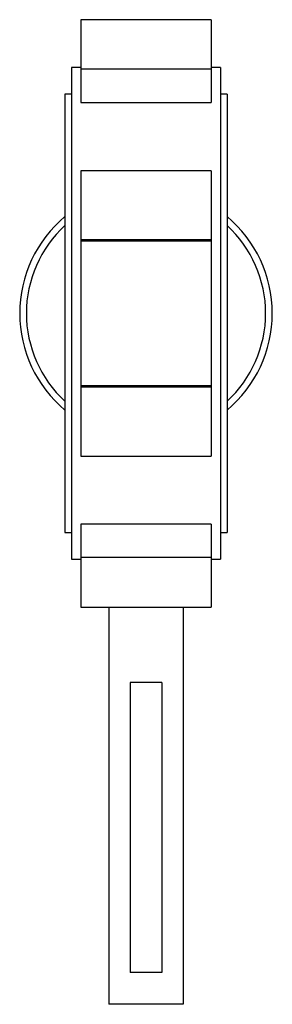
# Paper-space layout '_Inferiore' of a CAD drawing. Header units: millimetres. Extents: x -47 to 47, y -260 to 111.
import ezdxf

# ---------------------------------------------------------------- set-up
doc = ezdxf.new("R2010")
doc.units = ezdxf.units.MM

psp = doc.layouts.new('_Inferiore')

# ---------------------------------------------------------------- linework, layer by layer
at = {"color": 7, "linetype": 'Continuous', "lineweight": 25}
for p, q in [((24.5, 110.51), (-24.5, 110.51)), ((-24.5, 110.51), (-24.5, 79.38)), ((24.5, 110.51), (24.5, 79.38)), ((-24.5, 92.5), (-28, 92.5)), ((-28, 92.5), (-28, -92.5)), ((24.5, 91.84), (-24.5, 91.84)), ((28, 92.5), (24.5, 92.5)), ((28, 92.5), (28, -92.5)), ((-28, 82.5), (-30.5, 82.5)), ((-30.5, 82.5), (-30.5, -82.5)), ((30.5, 82.5), (28, 82.5)), ((30.5, 82.5), (30.5, -82.5)), ((-24.5, 79.38), (24.5, 79.38)), ((24.5, 53.68), (-24.5, 53.68)), ((-24.5, 53.68), (-24.5, -53.68)), ((24.5, 53.68), (24.5, -53.68)), ((24.5, 27.71), (-24.5, 27.71)), ((24.5, 27.22), (-24.5, 27.22)), ((24.5, -27.22), (-24.5, -27.22)), ((24.5, -27.71), (-24.5, -27.71)), ((-24.5, -53.68), (24.5, -53.68)), ((24.5, -79.38), (-24.5, -79.38)), ((-24.5, -79.38), (-24.5, -110.51)), ((24.5, -79.38), (24.5, -110.51)), ((-30.5, -82.5), (-28, -82.5)), ((28, -82.5), (30.5, -82.5)), ((-28, -92.5), (-24.5, -92.5)), ((24.5, -91.84), (-24.5, -91.84)), ((24.5, -92.5), (28, -92.5)), ((-24.5, -110.51), (24.5, -110.51)), ((-14, -110.51), (-14, -260)), ((14, -110.51), (14, -260)), ((6, -138.92), (-6, -138.92)), ((-6, -138.92), (-6, -248)), ((6, -138.92), (6, -248)), ((6, -248), (-6, -248)), ((14, -260), (-14, -260))]:
    psp.add_line(p, q, dxfattribs=at)
for radius, start, end in [(47.5, 129.949, 230.051), (47.5, 309.949, 50.051), (45, 132.6702, 227.3298), (45, 312.6702, 47.3298)]:
    psp.add_arc((0, 0), radius, start, end, dxfattribs=at)

doc.saveas('drawing.dxf')
